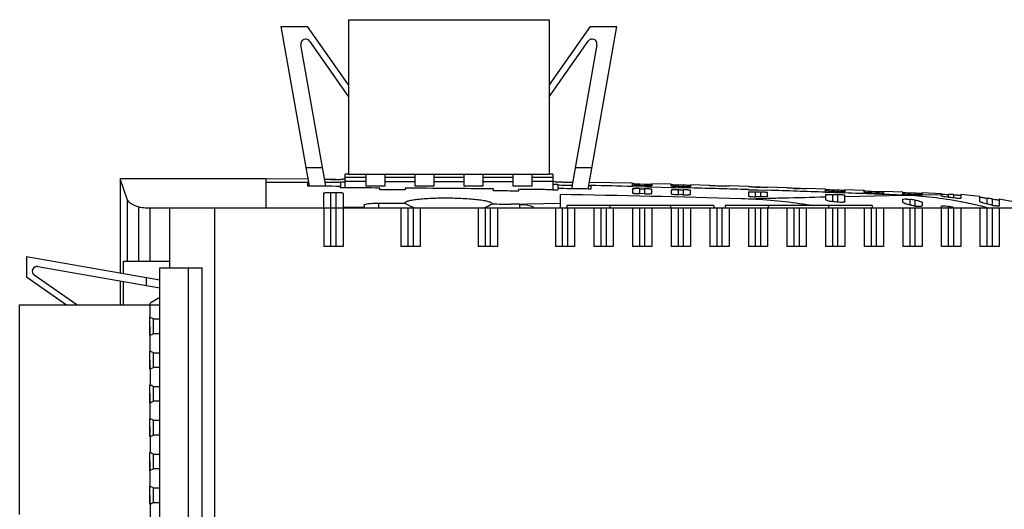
# Model space of a CAD drawing. Header units: millimetres. Extents: x 34 to 274, y 76 to 352.
# Tile 3 of 4: x 46 to 148, y 299 to 349. Entities that reach past the tile are written whole.
import ezdxf

# ---------------------------------------------------------------- set-up
doc = ezdxf.new("R2010")
doc.units = ezdxf.units.MM
doc.header["$LTSCALE"] = 27.905367
doc.layers.get('0').update_dxf_attribs({"linetype": 'CONTINUOUS'})
doc.layers.add('_1', color=7, linetype='CONTINUOUS')

msp = doc.modelspace()

# ---------------------------------------------------------------- linework, layer by layer
at = {"color": 7, "linetype": 'Continuous'}
for p, q in [((56.62, 332.74), (56.62, 322.98)), ((57.36, 330.56), (56.62, 332.74)), ((71.7, 332.74), (56.62, 332.74)), ((71.7, 332.74), (71.7, 329.74)), ((76.04, 332.73), (71.7, 332.74)), ((78.45, 332.69), (78.95, 332.68)), ((78.95, 332.67), (78.45, 332.68)), ((79.7, 332.72), (79.7, 332.72)), ((79.93, 332.72), (79.7, 332.72)), ((79.93, 331.81), (79.93, 333.24)), ((80.27, 333.24), (79.93, 333.24)), ((79.93, 332.94), (82.07, 332.94)), ((82.07, 333.24), (82.07, 332.04)), ((84.07, 332.04), (84.07, 333.24)), ((84.07, 332.94), (87.15, 332.94)), ((87.15, 333.24), (87.15, 332.04)), ((89.15, 332.04), (89.15, 333.24)), ((89.15, 332.94), (92.23, 332.94)), ((92.23, 333.24), (92.23, 332.04)), ((94.23, 332.04), (94.23, 333.24)), ((94.23, 332.94), (97.31, 332.94)), ((97.31, 333.24), (97.31, 332.04)), ((99.31, 332.04), (99.31, 333.24)), ((99.31, 332.94), (101.45, 332.94)), ((101.45, 333.24), (101.07, 333.24)), ((101.45, 333.24), (101.45, 331.61)), ((76.04, 331.98), (76.04, 332.37)), ((76.04, 332.37), (76.12, 332.37)), ((79.44, 331.81), (79.44, 331.98)), ((79.93, 332.41), (79.45, 332.41)), ((79.45, 332.37), (79.45, 331.98)), ((82.07, 332.47), (79.93, 332.47)), ((82.07, 332.04), (84.07, 332.04)), ((83.52, 331.61), (83.52, 331.8)), ((84.07, 332.47), (87.15, 332.47)), ((86.12, 331.79), (86.12, 331.6)), ((87.15, 332.04), (89.15, 332.04)), ((89.15, 332.47), (92.23, 332.47)), ((92.23, 332.04), (94.23, 332.04)), ((94.23, 332.47), (97.31, 332.47)), ((95.28, 331.51), (95.28, 331.7)), ((97.31, 332.04), (99.31, 332.04)), ((97.88, 331.67), (97.88, 331.48)), ((101.45, 332.47), (99.31, 332.47)), ((101.7, 332.46), (101.45, 332.47)), ((101.95, 332.17), (101.45, 332.18)), ((101.95, 332.13), (101.95, 331.76)), ((101.96, 331.76), (101.96, 331.6)), ((102.45, 332.41), (102.95, 332.4)), ((102.95, 332.39), (102.45, 332.4)), ((109.7, 332.29), (105.23, 332.39)), ((105.36, 332.06), (105.36, 331.69)), ((109.7, 332.09), (109.7, 332.29)), ((109.7, 331.97), (111.71, 331.92)), ((109.7, 331.96), (115.71, 331.81)), ((109.7, 331.71), (109.7, 331.3)), ((110.45, 332.05), (110.45, 332.24)), ((110.45, 332.24), (110.95, 332.22)), ((110.95, 332.03), (110.45, 332.05)), ((110.45, 331.22), (110.45, 331.73)), ((110.45, 331.73), (110.95, 331.72)), ((110.95, 332.22), (110.95, 332.03)), ((110.95, 331.72), (110.95, 331.21)), ((111.7, 332.24), (111.7, 332.04)), ((113.7, 332.19), (111.7, 332.24)), ((111.7, 331.25), (111.7, 331.66)), ((111.71, 331.92), (113.7, 331.87)), ((113.7, 331.99), (113.7, 332.19)), ((113.7, 331.87), (115.71, 331.81)), ((113.7, 331.61), (113.7, 331.2)), ((114.45, 331.94), (114.45, 332.13)), ((114.45, 332.13), (114.95, 332.12)), ((114.45, 331.12), (114.45, 331.64)), ((114.95, 332.12), (114.95, 331.93)), ((114.95, 331.62), (114.95, 331.11)), ((115.7, 332.14), (115.7, 331.94)), ((117.7, 332.08), (115.7, 332.14)), ((118.45, 332.02), (118.95, 332.01)), ((118.95, 332), (118.45, 332.01)), ((121.7, 331.96), (119.7, 332.02)), ((121.7, 331.64), (123.72, 331.57)), ((121.7, 331.63), (123.72, 331.57)), ((122.45, 331.9), (122.95, 331.88)), ((125.7, 331.83), (123.7, 331.9)), ((126.45, 331.77), (126.95, 331.75)), ((129.7, 331.69), (127.7, 331.76)), ((129.7, 331.49), (129.7, 331.69)), ((130.45, 331.44), (130.45, 331.63)), ((130.45, 331.63), (130.95, 331.61)), ((130.95, 331.61), (130.95, 331.42)), ((131.7, 331.62), (131.7, 331.42)), ((133.7, 331.54), (131.7, 331.62)), ((77.7, 329.8), (77.7, 331.28)), ((78.45, 325.74), (78.45, 331.35)), ((78.45, 331.35), (78.95, 331.35)), ((78.95, 331.35), (78.95, 325.74)), ((79.7, 331.28), (79.7, 329.82)), ((102.2, 331.12), (102.2, 329.74)), ((110.95, 331.21), (110.45, 331.22)), ((115.7, 331.15), (115.7, 331.56)), ((121.7, 331.38), (121.7, 330.98)), ((121.73, 330.7), (122.51, 330.72)), ((122.45, 330.9), (122.45, 331.41)), ((122.51, 330.72), (123.02, 330.73)), ((122.95, 331.39), (122.95, 330.88)), ((123.02, 330.73), (123.79, 330.75)), ((123.7, 330.92), (123.7, 331.32)), ((129.7, 331.12), (129.7, 330.64)), ((129.71, 331.37), (131.71, 331.3)), ((129.71, 331.36), (131.71, 331.29)), ((130.45, 330.41), (130.45, 331.13)), ((130.95, 331.12), (130.95, 330.34)), ((131.7, 330.93), (137.83, 331.05)), ((131.7, 330.41), (131.7, 331.04)), ((133.7, 331.34), (133.7, 331.54)), ((134.45, 331.29), (134.45, 331.47)), ((134.45, 331.47), (134.95, 331.45)), ((134.95, 331.45), (134.95, 331.27)), ((135.7, 331.46), (135.7, 331.26)), ((137.7, 331.38), (135.7, 331.46)), ((137.7, 331.18), (137.7, 331.38)), ((137.7, 330.35), (137.7, 330.62)), ((137.83, 331.05), (138.48, 331.07)), ((138.45, 331.12), (138.45, 331.31)), ((138.45, 331.31), (138.95, 331.29)), ((138.45, 330.04), (138.45, 330.63)), ((138.48, 331.07), (138.98, 331.08)), ((138.95, 331.29), (138.95, 331.1)), ((138.98, 331.08), (139.62, 331.09)), ((139.61, 331.09), (139.72, 331.09)), ((139.7, 331.3), (139.7, 331.1)), ((141.7, 331.21), (139.7, 331.3)), ((139.7, 331.09), (141.7, 331.13)), ((141.7, 330.97), (141.7, 331.21)), ((142.45, 330.84), (142.45, 331.14)), ((142.95, 331.11), (142.95, 330.77)), ((143.7, 331.12), (143.7, 330.74)), ((145.7, 330.94), (143.7, 331.12)), ((145.7, 330.4), (145.7, 330.94)), ((146.45, 330.15), (146.45, 330.75)), ((146.95, 330.67), (146.95, 330.03)), ((147.7, 330.65), (147.7, 329.96)), ((57.36, 324.24), (57.36, 330.56)), ((58.55, 324.24), (58.55, 329.85)), ((59.7, 324.24), (59.7, 329.74)), ((59.7, 329.74), (273.7, 329.74)), ((61.7, 329.74), (61.7, 323.54)), ((66.4, 99.74), (66.4, 329.74)), ((77.7, 329.74), (77.7, 325.74)), ((79.7, 329.82), (81.9, 329.85)), ((79.7, 329.74), (79.7, 325.74)), ((81.9, 330.04), (81.9, 329.74)), ((83.4, 329.74), (83.4, 330.24)), ((85.7, 329.74), (85.7, 325.74)), ((86.45, 325.74), (86.45, 329.74)), ((86.95, 329.74), (86.95, 325.74)), ((87.7, 329.74), (87.7, 325.74)), ((93.7, 329.74), (93.7, 325.74)), ((94.45, 325.74), (94.45, 329.74)), ((94.95, 329.74), (94.95, 325.74)), ((95.7, 329.74), (95.7, 325.74)), ((97.08, 330.13), (102.2, 330.24)), ((98, 330.12), (98, 329.74)), ((101.7, 329.74), (101.7, 325.74)), ((102.45, 325.74), (102.45, 329.74)), ((102.88, 330), (102.88, 329.74)), ((118.12, 330), (102.88, 330)), ((102.95, 329.74), (102.95, 325.74)), ((103.7, 329.74), (103.7, 325.74)), ((105.7, 329.74), (105.7, 325.74)), ((106.45, 325.74), (106.45, 329.74)), ((106.95, 329.74), (106.95, 325.74)), ((107.35, 330), (107.35, 329.75)), ((107.7, 329.74), (107.7, 325.74)), ((109.7, 329.74), (109.7, 325.74)), ((110.45, 325.74), (110.45, 329.74)), ((110.95, 329.74), (110.95, 325.74)), ((111.7, 329.74), (111.7, 325.74)), ((113.65, 329.75), (113.65, 330)), ((113.7, 329.74), (113.7, 325.74)), ((114.45, 325.74), (114.45, 329.74)), ((114.95, 329.74), (114.95, 325.74)), ((115.7, 329.74), (115.7, 325.74)), ((117.7, 329.74), (117.7, 325.74)), ((118.12, 330), (118.12, 329.74)), ((118.45, 325.74), (118.45, 329.74)), ((118.95, 329.74), (118.95, 325.74)), ((119.28, 330), (119.28, 329.74)), ((134.52, 330), (119.28, 330)), ((119.7, 329.74), (119.7, 325.74)), ((121.7, 329.74), (121.7, 325.74)), ((122.45, 325.74), (122.45, 329.74)), ((122.95, 329.74), (122.95, 325.74)), ((123.7, 329.74), (123.7, 325.74)), ((123.75, 330), (123.75, 329.75)), ((125.7, 329.74), (125.7, 325.74)), ((126.45, 325.74), (126.45, 329.74)), ((126.95, 329.74), (126.95, 325.74)), ((127.7, 329.74), (127.7, 325.74)), ((129.7, 329.74), (129.7, 325.74)), ((130.05, 329.75), (130.05, 330)), ((130.45, 325.74), (130.45, 329.74)), ((130.95, 329.74), (130.95, 325.74)), ((131.7, 329.74), (131.7, 325.74)), ((133.7, 329.74), (133.7, 325.74)), ((134.45, 325.74), (134.45, 329.74)), ((134.52, 330), (134.52, 329.74)), ((134.95, 329.74), (134.95, 325.74)), ((135.7, 329.74), (135.7, 325.74)), ((137.7, 329.74), (137.7, 325.74)), ((138.61, 330.01), (138.45, 330.04)), ((138.45, 325.74), (138.45, 329.74)), ((138.95, 330.56), (138.95, 329.94)), ((138.95, 329.74), (138.95, 325.74)), ((139.7, 330.31), (139.7, 329.97)), ((139.7, 329.74), (139.7, 325.74)), ((141.7, 325.74), (141.7, 329.89)), ((142.45, 325.74), (142.45, 329.9)), ((142.95, 329.74), (142.95, 325.74)), ((143.7, 329.74), (143.7, 325.74)), ((145.7, 329.74), (145.7, 325.74)), ((146.61, 330.11), (146.45, 330.15)), ((146.45, 325.74), (146.45, 329.74)), ((146.95, 329.74), (146.95, 325.74)), ((147.7, 329.74), (147.7, 325.74)), ((79.7, 325.74), (77.7, 325.74)), ((87.7, 325.74), (85.7, 325.74)), ((95.7, 325.74), (93.7, 325.74)), ((103.7, 325.74), (101.7, 325.74)), ((107.7, 325.74), (105.7, 325.74)), ((111.7, 325.74), (109.7, 325.74)), ((115.7, 325.74), (113.7, 325.74)), ((119.7, 325.74), (117.7, 325.74)), ((123.7, 325.74), (121.7, 325.74)), ((127.7, 325.74), (125.7, 325.74)), ((131.7, 325.74), (129.7, 325.74)), ((135.7, 325.74), (133.7, 325.74)), ((139.7, 325.74), (137.7, 325.74)), ((143.7, 325.74), (141.7, 325.74)), ((147.7, 325.74), (145.7, 325.74)), ((56.96, 322.92), (56.96, 324.24)), ((56.96, 324.24), (61.7, 324.24)), ((56.62, 322.17), (56.62, 319.69)), ((56.96, 319.69), (56.96, 322.1)), ((60.7, 320.45), (59.7, 319.88)), ((59.7, 318.41), (59.7, 319.88)), ((60.7, 319.68), (59.7, 319.68)), ((59.7, 314.91), (59.7, 317.48)), ((60.07, 316.74), (60.07, 318.21)), ((60.7, 318.21), (60.07, 318.21)), ((60.07, 316.74), (60.7, 316.74)), ((60.07, 313.24), (60.07, 314.71)), ((60.7, 314.71), (60.07, 314.71)), ((59.7, 313.05), (59.7, 313.98)), ((60.07, 313.24), (60.7, 313.24)), ((59.7, 313.05), (59.7, 311.41)), ((60.07, 309.74), (60.07, 311.21)), ((60.7, 311.21), (60.07, 311.21)), ((59.7, 307.91), (59.7, 310.48)), ((60.07, 309.74), (60.7, 309.74)), ((60.07, 306.24), (60.07, 307.71)), ((60.7, 307.71), (60.07, 307.71)), ((59.7, 306.05), (59.7, 306.98)), ((60.07, 306.24), (60.7, 306.24)), ((59.7, 306.05), (59.7, 304.41)), ((60.07, 302.74), (60.07, 304.21)), ((60.7, 304.21), (60.07, 304.21)), ((59.7, 300.91), (59.7, 303.48)), ((60.07, 302.74), (60.7, 302.74)), ((59.7, 299.05), (59.7, 299.98)), ((60.07, 299.24), (60.07, 300.71)), ((60.7, 300.71), (60.07, 300.71)), ((59.7, 299.05), (59.7, 297.58)), ((60.07, 299.24), (60.7, 299.24))]:
    msp.add_line(p, q, dxfattribs=at)
msp.add_lwpolyline([(149.7, 330.25), (149.16, 330.37), (147.7, 330.65)], dxfattribs=at)
for centre, radius, start, end in [((79.11, 363.64), 30.97, 269.6882, 270.6269), ((75.13, -1115.1), 1447.48, 89.96415, 90.13594), ((76.47, -1142.85), 1474.83, 89.88462, 90.01671), ((77.81, -109.96), 442.33, 89.7878, 89.9945), ((79.16, 202.26), 129.55, 89.6578, 89.8776), ((76.9, -1125.29), 1457.11, 89.27722, 89.63742), ((102.79, 376.34), 44.75, 268.2938, 268.9381), ((105.8, 353.31), 21.25, 268.3018, 268.8091), ((73.23, -1232.67), 1565.06, 88.6648, 88.82396), ((111.28, 368.73), 36.51, 267.8582, 268.6876), ((115.38, 368.78), 36.66, 267.7161, 268.5421), ((73.87, -1204.72), 1537.1, 88.21668, 88.44013), ((131.76, 368.59), 36.99, 267.1457, 267.9645), ((77.48, -1148.77), 1480.1, 88.31686, 89.04312), ((119.38, 276.13), 54.58, 81.9588, 88.3512), ((71.91, -1266.74), 1599.15, 87.92889, 88.1436), ((75.28, -1176.71), 1509.06, 87.62455, 87.85717), ((135.85, 368.47), 37.02, 267.0034, 267.8216), ((136.14, 290.35), 40.74, 79.289, 87.6299), ((139.95, 368.33), 37.05, 266.8617, 267.6794), ((132.74, 288.31), 42.7, 81.6465, 82.324), ((144.04, 368.13), 37.03, 266.7202, 267.5384), ((140.7, 291.72), 39.46, 86.9798, 87.4646), ((137.71, 291.43), 39.69, 82.4235, 83.1511), ((140.85, 294.53), 36.65, 86.7133, 86.974), ((140.78, 293.31), 37.87, 80.6236, 81.3895), ((90.7, 338.49), 9.45, 240.9776, 247.8497), ((90.7, 338.49), 9.45, 292.9185, 298.043), ((95.66, 216.38), 113.76, 88.8246, 89.2842), ((119.63, 278.1), 52.59, 81.115, 81.9213), ((119.66, 278.33), 52.36, 80.792, 81.1146), ((124.14, 281.75), 49.06, 82.0292, 82.6184), ((129.55, 286.38), 44.56, 77.8231, 78.2609), ((139.6, 332.93), 3.07, 257.777, 261.0203), ((133.01, 289.59), 41.4, 76.3501, 76.8247), ((132.53, 287.63), 43.42, 76.1231, 76.3492), ((136.21, 290.74), 40.34, 79.0968, 79.272), ((136.23, 290.86), 40.22, 76.3185, 79.0982), ((136.27, 291.04), 40.04, 75.9678, 76.3168), ((136.29, 291.11), 39.97, 75.269, 75.9679), ((137.71, 291.52), 39.6, 76.5173, 77.0125), ((148.42, 336.16), 6.31, 256.5167, 257.0724), ((148.22, 335.29), 5.42, 257.0161, 259.3205)]:
    msp.add_arc(centre, radius, start, end, dxfattribs=at)
for points, knots in [([(78.45, 332.68), (78.37, 332.68), (78.14, 332.68), (77.9, 332.68), (77.74, 332.69)], [0, 0, 0, 0, 0.319502, 1, 1, 1, 1]), ([(79.7, 332.68), (79.7, 332.68), (79.69, 332.68), (79.68, 332.68), (79.66, 332.68), (79.62, 332.68), (79.55, 332.68), (79.49, 332.68), (79.45, 332.68)], [0, 0, 0, 0, 0.017366, 0.067054, 0.148783, 0.261937, 0.577696, 1, 1, 1, 1]), ([(86.12, 331.6), (85.79, 331.6), (85.14, 331.61), (84.27, 331.6), (83.73, 331.61), (83.52, 331.61)], [0, 0, 0, 0, 0.375, 0.749999, 1, 1, 1, 1]), ([(101.45, 331.61), (101.16, 331.62), (100.56, 331.64), (99.66, 331.63), (98.77, 331.64), (98.17, 331.66), (97.88, 331.67)], [0, 0, 0, 0, 0.249997, 0.500007, 0.749989, 1, 1, 1, 1]), ([(101.92, 332.42), (101.89, 332.42), (101.83, 332.42), (101.77, 332.42), (101.73, 332.42), (101.71, 332.42), (101.7, 332.43), (101.7, 332.43), (101.7, 332.43)], [0, 0, 0, 0, 0.42348, 0.738927, 0.851699, 0.933144, 0.982673, 1, 1, 1, 1]), ([(102.45, 332.4), (102.4, 332.4), (102.22, 332.41), (102.05, 332.41), (101.92, 332.42)], [0, 0, 0, 0, 0.275049, 1, 1, 1, 1]), ([(101.95, 332.13), (102.2, 332.12), (102.7, 332.1), (103.2, 332.09), (103.45, 332.09)], [0, 0, 0, 0, 0.500043, 1, 1, 1, 1]), ([(105.36, 331.69), (105.07, 331.7), (104.58, 331.72), (103.87, 331.73), (103.02, 331.72), (102.38, 331.75), (101.96, 331.76)], [0, 0, 0, 0, 0.250013, 0.437495, 0.625008, 1, 1, 1, 1]), ([(103.52, 332.38), (103.48, 332.38), (103.29, 332.39), (103.1, 332.39), (102.95, 332.39)], [0, 0, 0, 0, 0.206075, 1, 1, 1, 1]), ([(109.7, 332.26), (109.7, 332.26), (109.7, 332.26), (109.71, 332.26), (109.73, 332.26), (109.77, 332.26), (109.83, 332.26), (109.89, 332.25), (109.92, 332.25)], [0, 0, 0, 0, 0.017197, 0.066704, 0.148155, 0.260946, 0.576451, 1, 1, 1, 1]), ([(110.45, 332.05), (110.36, 332.05), (110.19, 332.05), (109.97, 332.06), (109.82, 332.07), (109.73, 332.08), (109.7, 332.09)], [0, 0, 0, 0, 0.35312, 0.661796, 0.886789, 1, 1, 1, 1]), ([(109.7, 332.09), (109.7, 332.09), (109.7, 332.09), (109.7, 332.09), (109.7, 332.09)], [0, 0, 0, 0, 0.687318, 1, 1, 1, 1]), ([(110.45, 331.73), (110.35, 331.74), (110.21, 331.74), (110.03, 331.74), (109.92, 331.73), (109.83, 331.73), (109.76, 331.72), (109.72, 331.72), (109.7, 331.71), (109.7, 331.71)], [0, 0, 0, 0, 0.381022, 0.553207, 0.704001, 0.827784, 0.92012, 0.977536, 1, 1, 1, 1]), ([(110.95, 332.22), (110.99, 332.22), (111.17, 332.22), (111.34, 332.22), (111.47, 332.21)], [0, 0, 0, 0, 0.274699, 1, 1, 1, 1]), ([(111.45, 332.03), (111.42, 332.03), (111.25, 332.03), (111.08, 332.03), (110.95, 332.03)], [0, 0, 0, 0, 0.217942, 1, 1, 1, 1]), ([(111.7, 331.66), (111.7, 331.66), (111.67, 331.67), (111.63, 331.68), (111.56, 331.69), (111.47, 331.7), (111.36, 331.71), (111.18, 331.72), (111.04, 331.72), (110.95, 331.72)], [0, 0, 0, 0, 0.022879, 0.080694, 0.173268, 0.297097, 0.447753, 0.619671, 1, 1, 1, 1]), ([(111.7, 332.04), (111.7, 332.04), (111.66, 332.04), (111.63, 332.03), (111.55, 332.03), (111.49, 332.03), (111.45, 332.03)], [0, 0, 0, 0, 0.069407, 0.264299, 0.579155, 1, 1, 1, 1]), ([(111.47, 332.21), (111.5, 332.21), (111.56, 332.21), (111.62, 332.21), (111.66, 332.21), (111.68, 332.21), (111.69, 332.22), (111.7, 332.21), (111.7, 332.22)], [0, 0, 0, 0, 0.423591, 0.739211, 0.852025, 0.933487, 0.982949, 1, 1, 1, 1]), ([(113.7, 332.16), (113.7, 332.16), (113.7, 332.16), (113.71, 332.16), (113.73, 332.16), (113.77, 332.16), (113.83, 332.16), (113.89, 332.15), (113.92, 332.15)], [0, 0, 0, 0, 0.017203, 0.066718, 0.148176, 0.260972, 0.576476, 1, 1, 1, 1]), ([(114.45, 331.94), (114.36, 331.95), (114.19, 331.95), (113.97, 331.96), (113.82, 331.97), (113.73, 331.98), (113.7, 331.99)], [0, 0, 0, 0, 0.35282, 0.661343, 0.886427, 1, 1, 1, 1]), ([(113.7, 331.99), (113.7, 331.99), (113.7, 331.99), (113.7, 331.99), (113.7, 331.99)], [0, 0, 0, 0, 0.688549, 1, 1, 1, 1]), ([(113.7, 331.61), (113.7, 331.61), (113.72, 331.62), (113.76, 331.63), (113.83, 331.63), (113.92, 331.64), (114.03, 331.64), (114.21, 331.64), (114.35, 331.64), (114.45, 331.64)], [0, 0, 0, 0, 0.022483, 0.08001, 0.172379, 0.296295, 0.447111, 0.619101, 1, 1, 1, 1]), ([(114.95, 331.93), (114.9, 331.93), (114.8, 331.94), (114.63, 331.93), (114.51, 331.94), (114.45, 331.94)], [0, 0, 0, 0, 0.250031, 0.625008, 1, 1, 1, 1]), ([(114.45, 331.64), (114.49, 331.63), (114.59, 331.63), (114.76, 331.63), (114.88, 331.62), (114.95, 331.62)], [0, 0, 0, 0, 0.25003, 0.625007, 1, 1, 1, 1]), ([(114.95, 332.12), (114.99, 332.12), (115.17, 332.12), (115.34, 332.11), (115.47, 332.11)], [0, 0, 0, 0, 0.274664, 1, 1, 1, 1]), ([(115.45, 331.92), (115.42, 331.92), (115.25, 331.92), (115.08, 331.93), (114.95, 331.93)], [0, 0, 0, 0, 0.218012, 1, 1, 1, 1]), ([(115.7, 331.56), (115.7, 331.56), (115.67, 331.57), (115.63, 331.58), (115.56, 331.59), (115.47, 331.6), (115.36, 331.6), (115.18, 331.61), (115.04, 331.62), (114.95, 331.62)], [0, 0, 0, 0, 0.022865, 0.080696, 0.173286, 0.297127, 0.447785, 0.619696, 1, 1, 1, 1]), ([(115.7, 331.94), (115.7, 331.93), (115.66, 331.93), (115.63, 331.93), (115.55, 331.93), (115.49, 331.92), (115.45, 331.92)], [0, 0, 0, 0, 0.069346, 0.264246, 0.579133, 1, 1, 1, 1]), ([(115.47, 332.11), (115.5, 332.11), (115.56, 332.11), (115.62, 332.11), (115.66, 332.11), (115.68, 332.11), (115.69, 332.11), (115.7, 332.11), (115.7, 332.11)], [0, 0, 0, 0, 0.423585, 0.739215, 0.852034, 0.933499, 0.982959, 1, 1, 1, 1]), ([(118.45, 332.01), (118.35, 332.02), (118.21, 332.02), (118.03, 332.03), (117.92, 332.03), (117.83, 332.04), (117.77, 332.04), (117.73, 332.04), (117.71, 332.04), (117.7, 332.05), (117.7, 332.05), (117.7, 332.05)], [0, 0, 0, 0, 0.382335, 0.555154, 0.706546, 0.83083, 0.923387, 0.956473, 0.980372, 0.99491, 1, 1, 1, 1]), ([(119.7, 331.99), (119.7, 331.99), (119.69, 331.99), (119.68, 331.99), (119.66, 331.99), (119.62, 331.99), (119.56, 331.99), (119.47, 331.99), (119.36, 331.99), (119.18, 331.99), (119.04, 332), (118.95, 332)], [0, 0, 0, 0, 0.005025, 0.019515, 0.043374, 0.076415, 0.16891, 0.293176, 0.444546, 0.617409, 1, 1, 1, 1]), ([(122.45, 331.89), (122.35, 331.9), (122.21, 331.9), (122.03, 331.91), (121.92, 331.91), (121.83, 331.92), (121.77, 331.92), (121.73, 331.92), (121.71, 331.92), (121.7, 331.93), (121.7, 331.93), (121.7, 331.93)], [0, 0, 0, 0, 0.382312, 0.555126, 0.706518, 0.830806, 0.923371, 0.956462, 0.980365, 0.994907, 1, 1, 1, 1]), ([(122.95, 331.88), (122.9, 331.88), (122.8, 331.89), (122.63, 331.88), (122.51, 331.89), (122.45, 331.89)], [0, 0, 0, 0, 0.250045, 0.62501, 1, 1, 1, 1]), ([(123.7, 331.86), (123.7, 331.86), (123.69, 331.86), (123.68, 331.86), (123.66, 331.86), (123.62, 331.86), (123.56, 331.86), (123.47, 331.86), (123.36, 331.86), (123.18, 331.87), (123.04, 331.87), (122.95, 331.88)], [0, 0, 0, 0, 0.005021, 0.019511, 0.043369, 0.07641, 0.168908, 0.293178, 0.444551, 0.617413, 1, 1, 1, 1]), ([(126.45, 331.76), (126.35, 331.76), (126.21, 331.77), (126.03, 331.78), (125.92, 331.78), (125.83, 331.79), (125.77, 331.79), (125.73, 331.79), (125.71, 331.79), (125.7, 331.8), (125.7, 331.8), (125.7, 331.8)], [0, 0, 0, 0, 0.382289, 0.555097, 0.706488, 0.830781, 0.923354, 0.95645, 0.980358, 0.994904, 1, 1, 1, 1]), ([(126.95, 331.74), (126.9, 331.74), (126.8, 331.75), (126.63, 331.75), (126.51, 331.76), (126.45, 331.76)], [0, 0, 0, 0, 0.250053, 0.625012, 1, 1, 1, 1]), ([(127.7, 331.73), (127.7, 331.73), (127.69, 331.73), (127.68, 331.73), (127.66, 331.73), (127.62, 331.73), (127.56, 331.73), (127.47, 331.73), (127.36, 331.73), (127.18, 331.74), (127.04, 331.74), (126.95, 331.74)], [0, 0, 0, 0, 0.005018, 0.019506, 0.043364, 0.076405, 0.168905, 0.29318, 0.444555, 0.617418, 1, 1, 1, 1]), ([(129.7, 331.66), (129.7, 331.66), (129.7, 331.66), (129.71, 331.66), (129.73, 331.66), (129.77, 331.66), (129.83, 331.65), (129.89, 331.65), (129.92, 331.65)], [0, 0, 0, 0, 0.017234, 0.066784, 0.148271, 0.261084, 0.576576, 1, 1, 1, 1]), ([(130.95, 331.61), (130.99, 331.61), (131.17, 331.6), (131.34, 331.59), (131.47, 331.59)], [0, 0, 0, 0, 0.274596, 1, 1, 1, 1]), ([(131.47, 331.59), (131.5, 331.59), (131.56, 331.59), (131.62, 331.59), (131.66, 331.59), (131.68, 331.59), (131.69, 331.59), (131.7, 331.59), (131.7, 331.59)], [0, 0, 0, 0, 0.423594, 0.739257, 0.852084, 0.93355, 0.982996, 1, 1, 1, 1]), ([(77.7, 331.28), (77.7, 331.29), (77.72, 331.3), (77.76, 331.31), (77.83, 331.32), (77.96, 331.34), (78.17, 331.35), (78.35, 331.35), (78.45, 331.35)], [0, 0, 0, 0, 0.027275, 0.086179, 0.178659, 0.301819, 0.622154, 1, 1, 1, 1]), ([(78.95, 331.35), (79.04, 331.35), (79.22, 331.35), (79.43, 331.34), (79.56, 331.32), (79.63, 331.31), (79.67, 331.3), (79.7, 331.28), (79.7, 331.28)], [0, 0, 0, 0, 0.377805, 0.698183, 0.821334, 0.913815, 0.972716, 1, 1, 1, 1]), ([(86.11, 330.23), (86.11, 330.25), (86.12, 330.3), (86.19, 330.36), (86.29, 330.41), (86.44, 330.47), (86.63, 330.52), (86.95, 330.58), (87.45, 330.65), (88.13, 330.71), (89.2, 330.77), (90.63, 330.79), (92.06, 330.75), (93.13, 330.67), (93.81, 330.6), (94.31, 330.52), (94.63, 330.45), (94.82, 330.39), (94.96, 330.34), (95.07, 330.28), (95.13, 330.22), (95.14, 330.17), (95.14, 330.15)], [0, 0, 0, 0, 0.006562, 0.015317, 0.027802, 0.044484, 0.065396, 0.090421, 0.15194, 0.226706, 0.311852, 0.499949, 0.688092, 0.773291, 0.848111, 0.909646, 0.934661, 0.95555, 0.972216, 0.984695, 0.993439, 1, 1, 1, 1]), ([(97.88, 331.48), (97.66, 331.48), (97.12, 331.5), (96.25, 331.49), (95.6, 331.51), (95.28, 331.51)], [0, 0, 0, 0, 0.250008, 0.625002, 1, 1, 1, 1]), ([(109.7, 331.3), (109.7, 331.29), (109.72, 331.28), (109.76, 331.27), (109.83, 331.26), (109.96, 331.24), (110.17, 331.23), (110.35, 331.22), (110.45, 331.22)], [0, 0, 0, 0, 0.025293, 0.083829, 0.176455, 0.299958, 0.621245, 1, 1, 1, 1]), ([(110.95, 331.21), (111.04, 331.2), (111.22, 331.2), (111.43, 331.21), (111.56, 331.22), (111.63, 331.23), (111.67, 331.24), (111.7, 331.25), (111.7, 331.25)], [0, 0, 0, 0, 0.379687, 0.701504, 0.82494, 0.917252, 0.975249, 1, 1, 1, 1]), ([(113.7, 331.2), (113.7, 331.2), (113.72, 331.19), (113.76, 331.18), (113.83, 331.16), (113.96, 331.15), (114.17, 331.13), (114.35, 331.12), (114.45, 331.12)], [0, 0, 0, 0, 0.025265, 0.083817, 0.176465, 0.299982, 0.621269, 1, 1, 1, 1]), ([(114.95, 331.11), (114.9, 331.11), (114.8, 331.12), (114.63, 331.11), (114.51, 331.12), (114.45, 331.12)], [0, 0, 0, 0, 0.250029, 0.625007, 1, 1, 1, 1]), ([(114.95, 331.11), (115.04, 331.11), (115.22, 331.1), (115.43, 331.11), (115.56, 331.12), (115.63, 331.13), (115.67, 331.14), (115.7, 331.15), (115.7, 331.15)], [0, 0, 0, 0, 0.379763, 0.701638, 0.825083, 0.91738, 0.975334, 1, 1, 1, 1]), ([(121.7, 331.38), (121.7, 331.39), (121.72, 331.39), (121.76, 331.4), (121.83, 331.41), (121.92, 331.41), (122.04, 331.41), (122.21, 331.41), (122.35, 331.41), (122.45, 331.41)], [0, 0, 0, 0, 0.022368, 0.079844, 0.1722, 0.29613, 0.44698, 0.619013, 1, 1, 1, 1]), ([(121.7, 330.98), (121.7, 330.98), (121.72, 330.97), (121.76, 330.95), (121.83, 330.94), (121.96, 330.92), (122.17, 330.91), (122.35, 330.9), (122.45, 330.9)], [0, 0, 0, 0, 0.025216, 0.083803, 0.176492, 0.300039, 0.621324, 1, 1, 1, 1]), ([(122.45, 331.41), (122.49, 331.4), (122.59, 331.4), (122.76, 331.4), (122.88, 331.39), (122.95, 331.39)], [0, 0, 0, 0, 0.250044, 0.62501, 1, 1, 1, 1]), ([(122.95, 330.88), (122.9, 330.88), (122.8, 330.89), (122.63, 330.88), (122.51, 330.89), (122.45, 330.9)], [0, 0, 0, 0, 0.250042, 0.62501, 1, 1, 1, 1]), ([(123.7, 331.32), (123.7, 331.33), (123.67, 331.33), (123.63, 331.34), (123.56, 331.35), (123.47, 331.36), (123.36, 331.37), (123.18, 331.38), (123.04, 331.39), (122.95, 331.39)], [0, 0, 0, 0, 0.022849, 0.080713, 0.173337, 0.297198, 0.447858, 0.619755, 1, 1, 1, 1]), ([(123.7, 330.92), (123.7, 330.91), (123.67, 330.9), (123.63, 330.9), (123.56, 330.89), (123.43, 330.88), (123.22, 330.88), (123.04, 330.88), (122.95, 330.88)], [0, 0, 0, 0, 0.024587, 0.082631, 0.17503, 0.298692, 0.620582, 1, 1, 1, 1]), ([(123.79, 330.75), (124.3, 330.76), (126.27, 330.81), (128.23, 330.85), (129.7, 330.89)], [0, 0, 0, 0, 0.256771, 1, 1, 1, 1]), ([(130.45, 331.44), (130.36, 331.44), (130.2, 331.45), (129.98, 331.46), (129.82, 331.47), (129.73, 331.48), (129.7, 331.49)], [0, 0, 0, 0, 0.351226, 0.658912, 0.88446, 1, 1, 1, 1]), ([(129.7, 331.49), (129.7, 331.49), (129.7, 331.49), (129.7, 331.49), (129.7, 331.49)], [0, 0, 0, 0, 0.693686, 1, 1, 1, 1]), ([(129.7, 331.12), (129.7, 331.12), (129.74, 331.13), (129.79, 331.14), (129.91, 331.14), (129.99, 331.14), (130.03, 331.14)], [0, 0, 0, 0, 0.07379, 0.271867, 0.586717, 1, 1, 1, 1]), ([(129.7, 330.64), (129.7, 330.63), (129.72, 330.6), (129.79, 330.56), (129.94, 330.51), (130.17, 330.45), (130.35, 330.42), (130.45, 330.41)], [0, 0, 0, 0, 0.037415, 0.102176, 0.319866, 0.63332, 1, 1, 1, 1]), ([(130.03, 331.14), (130.06, 331.14), (130.2, 331.14), (130.34, 331.14), (130.45, 331.13)], [0, 0, 0, 0, 0.230576, 1, 1, 1, 1]), ([(130.95, 331.42), (130.9, 331.42), (130.8, 331.43), (130.63, 331.42), (130.51, 331.44), (130.45, 331.44)], [0, 0, 0, 0, 0.25006, 0.625014, 1, 1, 1, 1]), ([(130.45, 331.13), (130.49, 331.13), (130.59, 331.12), (130.76, 331.13), (130.88, 331.12), (130.95, 331.12)], [0, 0, 0, 0, 0.250059, 0.625014, 1, 1, 1, 1]), ([(131.44, 331.41), (131.4, 331.41), (131.24, 331.41), (131.07, 331.41), (130.95, 331.42)], [0, 0, 0, 0, 0.220684, 1, 1, 1, 1]), ([(131.48, 331.08), (131.44, 331.09), (131.26, 331.1), (131.09, 331.11), (130.95, 331.12)], [0, 0, 0, 0, 0.214456, 1, 1, 1, 1]), ([(131.7, 331.42), (131.7, 331.41), (131.66, 331.42), (131.62, 331.41), (131.54, 331.41), (131.47, 331.41), (131.44, 331.41)], [0, 0, 0, 0, 0.068747, 0.264202, 0.579333, 1, 1, 1, 1]), ([(131.7, 331.04), (131.7, 331.05), (131.67, 331.06), (131.63, 331.06), (131.56, 331.07), (131.51, 331.08), (131.48, 331.08)], [0, 0, 0, 0, 0.076837, 0.271613, 0.583302, 1, 1, 1, 1]), ([(133.7, 331.51), (133.7, 331.51), (133.7, 331.51), (133.71, 331.51), (133.73, 331.51), (133.77, 331.51), (133.83, 331.5), (133.89, 331.5), (133.92, 331.5)], [0, 0, 0, 0, 0.017244, 0.066802, 0.148296, 0.261114, 0.576602, 1, 1, 1, 1]), ([(134.45, 331.29), (134.35, 331.29), (134.21, 331.3), (134.04, 331.31), (133.92, 331.31), (133.83, 331.32), (133.76, 331.33), (133.73, 331.34), (133.7, 331.34), (133.7, 331.34)], [0, 0, 0, 0, 0.381337, 0.553796, 0.705007, 0.829263, 0.921961, 0.979325, 1, 1, 1, 1]), ([(134.95, 331.27), (134.9, 331.27), (134.8, 331.28), (134.63, 331.27), (134.51, 331.28), (134.45, 331.29)], [0, 0, 0, 0, 0.250069, 0.625016, 1, 1, 1, 1]), ([(134.95, 331.45), (134.99, 331.45), (135.17, 331.45), (135.34, 331.44), (135.47, 331.44)], [0, 0, 0, 0, 0.27459, 1, 1, 1, 1]), ([(135.7, 331.26), (135.7, 331.26), (135.67, 331.26), (135.63, 331.25), (135.56, 331.25), (135.47, 331.25), (135.36, 331.25), (135.18, 331.26), (135.04, 331.26), (134.95, 331.27)], [0, 0, 0, 0, 0.020153, 0.0772, 0.169587, 0.293844, 0.445199, 0.617846, 1, 1, 1, 1]), ([(135.47, 331.44), (135.5, 331.44), (135.56, 331.43), (135.62, 331.43), (135.66, 331.43), (135.68, 331.43), (135.69, 331.43), (135.7, 331.43), (135.7, 331.43)], [0, 0, 0, 0, 0.423602, 0.739271, 0.852099, 0.933563, 0.983005, 1, 1, 1, 1]), ([(137.7, 331.35), (137.7, 331.35), (137.7, 331.35), (137.71, 331.35), (137.73, 331.35), (137.77, 331.35), (137.83, 331.34), (137.89, 331.34), (137.92, 331.34)], [0, 0, 0, 0, 0.017253, 0.066821, 0.148322, 0.261144, 0.576628, 1, 1, 1, 1]), ([(138.45, 331.12), (138.35, 331.13), (138.21, 331.13), (138.04, 331.14), (137.92, 331.15), (137.83, 331.16), (137.76, 331.17), (137.73, 331.18), (137.7, 331.18), (137.7, 331.18)], [0, 0, 0, 0, 0.381301, 0.55375, 0.704959, 0.829221, 0.921932, 0.979312, 1, 1, 1, 1]), ([(137.7, 330.62), (137.7, 330.63), (137.73, 330.66), (137.84, 330.67), (137.95, 330.67), (138.03, 330.67)], [0, 0, 0, 0, 0.09546, 0.291685, 1, 1, 1, 1]), ([(138.03, 330.67), (138.06, 330.67), (138.2, 330.66), (138.34, 330.65), (138.45, 330.63)], [0, 0, 0, 0, 0.230424, 1, 1, 1, 1]), ([(138.95, 331.1), (138.9, 331.1), (138.8, 331.12), (138.63, 331.11), (138.51, 331.12), (138.45, 331.12)], [0, 0, 0, 0, 0.250077, 0.625018, 1, 1, 1, 1]), ([(138.95, 331.29), (138.99, 331.29), (139.17, 331.28), (139.34, 331.27), (139.47, 331.27)], [0, 0, 0, 0, 0.274586, 1, 1, 1, 1]), ([(139.42, 331.09), (139.39, 331.09), (139.23, 331.09), (139.07, 331.1), (138.95, 331.1)], [0, 0, 0, 0, 0.22283, 1, 1, 1, 1]), ([(139.59, 331.09), (139.58, 331.09), (139.52, 331.09), (139.47, 331.09), (139.42, 331.09)], [0, 0, 0, 0, 0.210808, 1, 1, 1, 1]), ([(139.47, 331.27), (139.49, 331.27), (139.55, 331.27), (139.61, 331.27), (139.65, 331.27)], [0, 0, 0, 0, 0.310396, 1, 1, 1, 1]), ([(139.7, 331.1), (139.7, 331.1), (139.68, 331.09), (139.67, 331.09), (139.63, 331.09), (139.61, 331.09), (139.59, 331.09)], [0, 0, 0, 0, 0.070299, 0.260691, 0.57232, 1, 1, 1, 1]), ([(141.7, 331.18), (141.7, 331.18), (141.7, 331.18), (141.71, 331.18), (141.73, 331.18), (141.77, 331.17), (141.83, 331.17), (141.89, 331.17), (141.92, 331.17)], [0, 0, 0, 0, 0.017262, 0.066839, 0.148347, 0.261173, 0.576653, 1, 1, 1, 1]), ([(142.45, 330.84), (142.35, 330.85), (142.21, 330.87), (142.04, 330.89), (141.92, 330.91), (141.83, 330.93), (141.76, 330.94), (141.72, 330.95), (141.7, 330.96), (141.7, 330.97)], [0, 0, 0, 0, 0.378048, 0.549392, 0.700045, 0.824378, 0.917782, 0.976523, 1, 1, 1, 1]), ([(142.95, 331.11), (142.99, 331.11), (143.17, 331.1), (143.35, 331.09), (143.47, 331.08)], [0, 0, 0, 0, 0.274816, 1, 1, 1, 1]), ([(143.7, 330.74), (143.7, 330.73), (143.67, 330.72), (143.63, 330.72), (143.56, 330.72), (143.43, 330.72), (143.22, 330.74), (143.04, 330.76), (142.95, 330.77)], [0, 0, 0, 0, 0.024027, 0.081279, 0.17326, 0.297019, 0.619785, 1, 1, 1, 1]), ([(143.47, 331.08), (143.5, 331.08), (143.56, 331.08), (143.62, 331.08), (143.66, 331.08), (143.68, 331.08), (143.69, 331.08), (143.7, 331.08), (143.7, 331.08)], [0, 0, 0, 0, 0.423667, 0.739233, 0.851961, 0.933312, 0.982692, 1, 1, 1, 1]), ([(145.7, 330.88), (145.7, 330.87), (145.73, 330.87), (145.76, 330.86), (145.83, 330.85), (145.89, 330.84), (145.92, 330.83)], [0, 0, 0, 0, 0.070335, 0.265764, 0.580186, 1, 1, 1, 1]), ([(145.92, 330.83), (145.96, 330.83), (146.13, 330.8), (146.31, 330.77), (146.45, 330.75)], [0, 0, 0, 0, 0.215426, 1, 1, 1, 1]), ([(146.95, 330.67), (147.04, 330.65), (147.18, 330.63), (147.36, 330.61), (147.47, 330.59), (147.56, 330.58), (147.63, 330.57), (147.67, 330.57), (147.7, 330.57), (147.7, 330.57)], [0, 0, 0, 0, 0.381199, 0.553991, 0.705661, 0.830402, 0.923269, 0.980219, 1, 1, 1, 1]), ([(57.36, 330.56), (57.38, 330.49), (57.49, 330.36), (57.88, 330.09), (58.26, 329.95), (58.55, 329.85)], [0, 0, 0, 0, 0.147728, 0.358121, 1, 1, 1, 1]), ([(58.55, 329.85), (58.61, 329.83), (58.76, 329.8), (59.15, 329.75), (59.47, 329.74), (59.7, 329.74)], [0, 0, 0, 0, 0.167777, 0.403255, 1, 1, 1, 1]), ([(81.9, 330.04), (81.9, 330.06), (81.92, 330.09), (82.02, 330.13), (82.12, 330.15), (82.19, 330.17)], [0, 0, 0, 0, 0.116292, 0.313288, 1, 1, 1, 1]), ([(82.19, 330.17), (82.37, 330.2), (82.77, 330.23), (83.17, 330.25), (83.4, 330.24)], [0, 0, 0, 0, 0.441276, 1, 1, 1, 1]), ([(83.4, 330.24), (83.62, 330.24), (84.19, 330.24), (85.09, 330.24), (85.77, 330.23), (86.11, 330.23)], [0, 0, 0, 0, 0.250001, 0.625, 1, 1, 1, 1]), ([(98, 330.12), (98.04, 330.11), (98.23, 330.11), (98.42, 330.1), (98.56, 330.08)], [0, 0, 0, 0, 0.255828, 1, 1, 1, 1]), ([(98.56, 330.08), (98.76, 330.06), (99.07, 330.01), (99.39, 329.85), (99.46, 329.74)], [0, 0, 0, 0, 0.608325, 1, 1, 1, 1]), ([(131.7, 330.41), (131.7, 330.38), (131.64, 330.35), (131.57, 330.33), (131.43, 330.31), (131.22, 330.31), (131.04, 330.33), (130.95, 330.34)], [0, 0, 0, 0, 0.102071, 0.194209, 0.315124, 0.629194, 1, 1, 1, 1]), ([(137.96, 330.18), (137.89, 330.21), (137.8, 330.25), (137.72, 330.31), (137.7, 330.34), (137.7, 330.35)], [0, 0, 0, 0, 0.665662, 0.873254, 1, 1, 1, 1]), ([(138.45, 330.04), (138.4, 330.05), (138.24, 330.09), (138.07, 330.14), (137.96, 330.18)], [0, 0, 0, 0, 0.268528, 1, 1, 1, 1]), ([(138.95, 330.56), (138.99, 330.56), (139.16, 330.53), (139.33, 330.49), (139.44, 330.45)], [0, 0, 0, 0, 0.270246, 1, 1, 1, 1]), ([(139.42, 329.88), (139.4, 329.88), (139.3, 329.88), (139.2, 329.89), (139.12, 329.91)], [0, 0, 0, 0, 0.226565, 1, 1, 1, 1]), ([(139.56, 329.89), (139.55, 329.89), (139.51, 329.88), (139.46, 329.88), (139.42, 329.88)], [0, 0, 0, 0, 0.223061, 1, 1, 1, 1]), ([(139.44, 330.45), (139.51, 330.43), (139.59, 330.4), (139.68, 330.35), (139.7, 330.32), (139.7, 330.31)], [0, 0, 0, 0, 0.668745, 0.874347, 1, 1, 1, 1]), ([(139.7, 329.97), (139.7, 329.96), (139.69, 329.93), (139.63, 329.9), (139.59, 329.89), (139.56, 329.89)], [0, 0, 0, 0, 0.166978, 0.496823, 1, 1, 1, 1]), ([(141.7, 329.89), (141.7, 329.93), (141.79, 329.97), (141.9, 329.97), (141.98, 329.97), (142.03, 329.96)], [0, 0, 0, 0, 0.304874, 0.605304, 1, 1, 1, 1]), ([(142.03, 329.96), (142.06, 329.96), (142.2, 329.95), (142.34, 329.92), (142.45, 329.9)], [0, 0, 0, 0, 0.230435, 1, 1, 1, 1]), ([(146.45, 330.15), (146.35, 330.17), (146.17, 330.21), (145.97, 330.27), (145.83, 330.32), (145.76, 330.35), (145.72, 330.37), (145.7, 330.39), (145.7, 330.4)], [0, 0, 0, 0, 0.368168, 0.684805, 0.809358, 0.905095, 0.968459, 1, 1, 1, 1]), ([(147.44, 329.94), (147.43, 329.94), (147.35, 329.95), (147.28, 329.96), (147.22, 329.97)], [0, 0, 0, 0, 0.229034, 1, 1, 1, 1]), ([(147.7, 329.96), (147.7, 329.95), (147.67, 329.93), (147.59, 329.92), (147.5, 329.93), (147.44, 329.94)], [0, 0, 0, 0, 0.094866, 0.286658, 1, 1, 1, 1])]:
    msp.add_open_spline(points, degree=3, knots=knots, dxfattribs=at)
for points in [[(83.52, 331.8), (82.32, 331.81), (81.13, 331.81), (79.93, 331.81)], [(95.14, 330.15), (95.79, 330.15), (96.44, 330.14), (97.08, 330.13)], [(60.07, 318.21), (59.95, 318.28), (59.82, 318.35), (59.7, 318.41)], [(59.7, 316.55), (59.82, 316.61), (59.95, 316.67), (60.07, 316.74)], [(60.07, 314.71), (59.95, 314.78), (59.82, 314.85), (59.7, 314.91)], [(59.7, 313.05), (59.82, 313.11), (59.95, 313.17), (60.07, 313.24)], [(60.07, 311.21), (59.95, 311.28), (59.82, 311.35), (59.7, 311.41)], [(59.7, 309.55), (59.82, 309.61), (59.95, 309.67), (60.07, 309.74)], [(60.07, 307.71), (59.95, 307.78), (59.82, 307.85), (59.7, 307.91)], [(59.7, 306.05), (59.82, 306.11), (59.95, 306.17), (60.07, 306.24)], [(60.07, 304.21), (59.95, 304.28), (59.82, 304.35), (59.7, 304.41)], [(59.7, 302.55), (59.82, 302.61), (59.95, 302.67), (60.07, 302.74)], [(60.07, 300.71), (59.95, 300.78), (59.82, 300.85), (59.7, 300.91)], [(59.7, 299.05), (59.82, 299.11), (59.95, 299.17), (60.07, 299.24)]]:
    msp.add_open_spline(points, degree=3, dxfattribs=at)
at = {"layer": '_1', "color": 7, "linetype": 'Continuous'}
for p, q in [((80.27, 349.24), (80.27, 333.24)), ((80.27, 349.24), (101.07, 349.24)), ((101.07, 349.24), (101.07, 333.24)), ((73.27, 348.54), (76.19, 331.98)), ((73.27, 348.54), (76.03, 348.54)), ((80.27, 342.48), (76.03, 348.54)), ((105.32, 348.54), (101.07, 342.48)), ((105.1, 331.7), (108.07, 348.54)), ((105.32, 348.54), (108.07, 348.54)), ((76.23, 347.03), (80.27, 341.26)), ((101.07, 341.26), (105.11, 347.03)), ((77.92, 331.98), (75.33, 346.65)), ((106.01, 346.65), (103.38, 331.73)), ((77.58, 333.88), (75.86, 333.88)), ((105.49, 333.88), (103.76, 333.88)), ((80.27, 333.24), (101.07, 333.24)), ((46.89, 324.69), (46.89, 322.61)), ((60.7, 322.26), (46.89, 324.69)), ((48.08, 323.67), (60.7, 321.45)), ((60.7, 278.94), (60.7, 323.54)), ((60.7, 323.54), (65.1, 323.54)), ((63.68, 278.94), (63.68, 323.54)), ((65.1, 278.94), (65.1, 323.54)), ((46.89, 322.61), (51.05, 319.69)), ((52.1, 319.69), (47.71, 322.77)), ((59.35, 321.68), (59.35, 322.5)), ((46.19, 297.99), (46.19, 319.69)), ((46.19, 319.69), (59.69, 319.69)), ((59.69, 316.55), (59.69, 318.41)), ((59.69, 313.05), (59.69, 314.91)), ((59.69, 309.55), (59.69, 311.41)), ((59.69, 306.05), (59.69, 307.91)), ((59.69, 302.55), (59.69, 304.41)), ((59.69, 299.05), (59.69, 300.91))]:
    msp.add_line(p, q, dxfattribs=at)
for centre, start, end in [((75.82, 346.74), 35, 190), ((105.52, 346.74), 350, 145), ((47.99, 323.18), 80, 235)]:
    msp.add_arc(centre, 0.5, start, end, dxfattribs=at)

doc.saveas('drawing.dxf')
